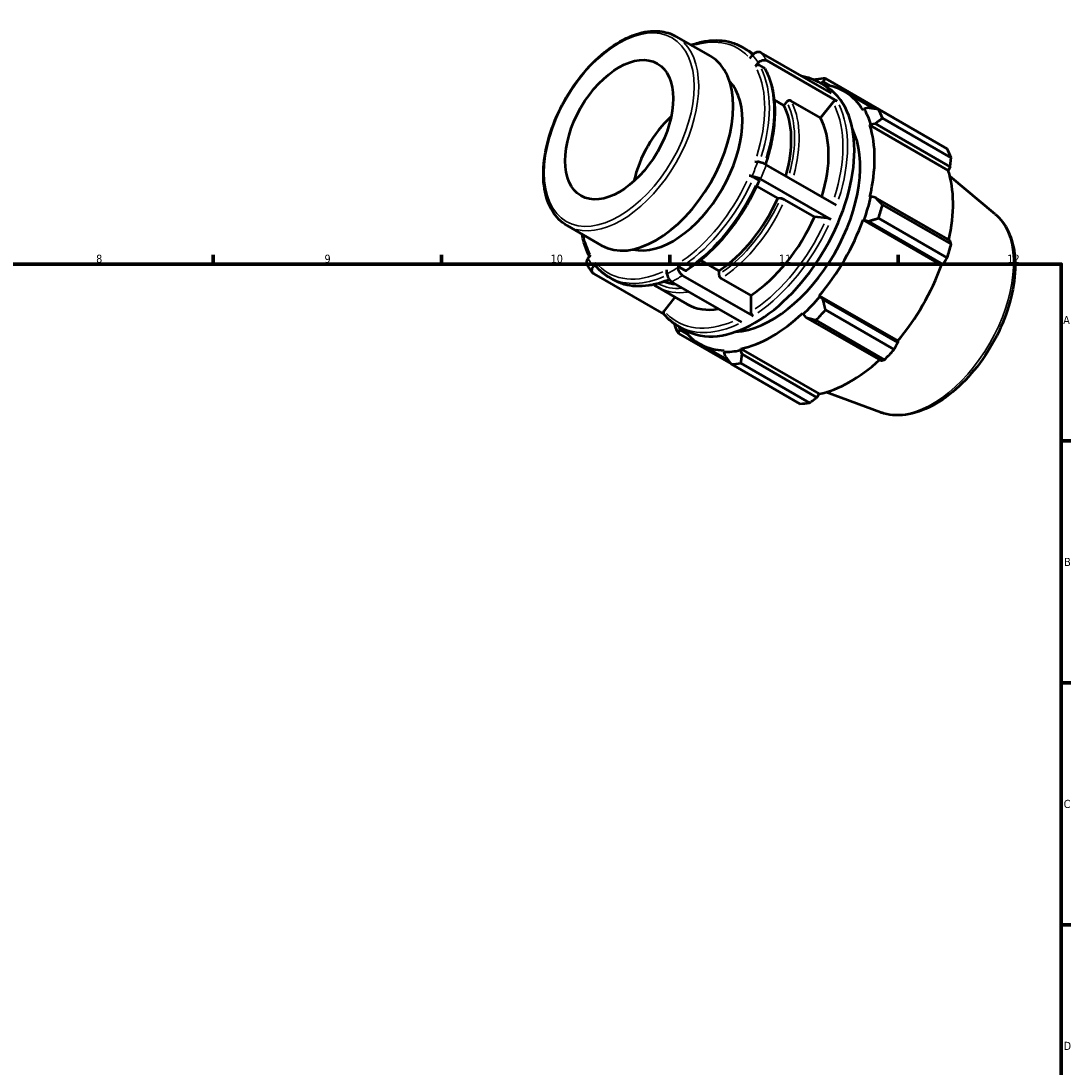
# Model space of a CAD drawing. Header units: millimetres. Extents: x 0 to 931, y 0 to 649.
# Tile 4 of 4: x 502 to 824, y 327 to 649. Entities that reach past the tile are written whole.
import ezdxf

# ---------------------------------------------------------------- set-up
doc = ezdxf.new("R2010")
doc.units = ezdxf.units.MM
for name, color, linetype, lineweight in [('Border (ISO)', 7, 'Continuous', 70), ('Visible (ISO)', 7, 'Continuous', 50), ('Visible Narrow (ISO)', 7, 'Continuous', 35)]:
    doc.layers.add(name, color=color, linetype=linetype, lineweight=lineweight)
doc.styles.add('Note Text (ISO)', font='tahoma.ttf')

# ---------------------------------------------------------------- blocks, each defined once
blk = doc.blocks.new('Borders Default Border')
at = {"layer": 'Border (ISO)'}
for p, q in [((560.67, 574), (560.67, 576.9)), ((630.75, 574), (630.75, 576.9)), ((700.83, 574), (700.83, 576.9)), ((770.92, 574), (770.92, 576.9)), ((821, 519.75), (823.9, 519.75)), ((821, 445.5), (823.9, 445.5)), ((821, 371.25), (823.9, 371.25))]:
    blk.add_line(p, q, dxfattribs=at)
at = {"layer": 'Border (ISO)', "flags": 128}
blk.add_lwpolyline([(20, 20), (20, 574), (821, 574), (821, 20), (20, 20)], dxfattribs=at)
at = {"layer": 'Border (ISO)', "color": 232, "true_color": 0xca0064, "char_height": 2.5, "attachment_point": 7, "style": 'Note Text (ISO)'}
for s, insert in [('8', (524.81, 574.34)), ('9', (594.88, 574.35)), ('10', (664.29, 574.35)), ('11', (734.37, 574.4)), ('12', (804.46, 574.4)), ('A', (821.59, 555.62)), ('B', (821.89, 481.37)), ('C', (821.73, 407.08)), ('D', (821.73, 332.88))]:
    blk.add_mtext(s, dxfattribs=dict(at, insert=insert))

msp = doc.modelspace()

# ---------------------------------------------------------------- linework, layer by layer
at = {"layer": 'Visible (ISO)'}
for p, q in [((702.74, 643.882), (713.347, 637.774)), ((722.913, 640.689), (724.287, 639.898)), ((725.413, 637.095), (726.272, 638.163)), ((750.509, 626.436), (728.912, 638.873)), ((727.953, 635.721), (727.094, 634.653)), ((729.788, 634.218), (728.414, 635.009)), ((752.191, 623.996), (730.594, 636.433)), ((746.415, 629.925), (748.496, 628.726)), ((747.04, 629.565), (747.879, 629.975)), ((747.879, 629.975), (750.25, 628.609)), ((769.708, 618.815), (748.647, 630.943)), ((754.431, 626.97), (763.607, 621.687)), ((735.833, 622.695), (732.887, 624.392)), ((736.693, 623.765), (735.833, 622.695)), ((747.065, 618.909), (738.014, 624.121)), ((750.87, 623.64), (747.065, 618.909)), ((761.735, 621.934), (760.454, 621.616)), ((760.454, 621.616), (760.153, 621.261)), ((764.9, 621.511), (785.961, 609.383)), ((787.188, 606.663), (766.127, 618.792)), ((762.259, 616.596), (762.582, 616.901)), ((762.259, 616.596), (786.316, 602.742)), ((762.582, 616.901), (763.909, 617.119)), ((763.909, 617.119), (786.876, 603.893)), ((726.95, 605.491), (727.809, 605.412)), ((752.047, 592.048), (730.45, 604.485)), ((786.876, 603.893), (786.316, 602.742)), ((726.096, 601.038), (725.237, 601.116)), ((727.931, 599.862), (726.557, 600.653)), ((750.334, 587.674), (728.737, 600.111)), ((800.665, 589.368), (786.849, 600.862)), ((733.976, 594.241), (727.531, 597.952)), ((734.836, 594.162), (733.976, 594.241)), ((745.208, 588.486), (736.157, 593.698)), ((762.582, 594.716), (762.259, 594.648)), ((763.909, 594.462), (762.582, 594.716)), ((786.876, 581.236), (763.909, 594.462)), ((766.127, 592.216), (787.188, 580.088)), ((749.014, 588.137), (745.208, 588.486)), ((760.153, 587.558), (760.454, 587.55)), ((760.153, 587.558), (784.211, 573.704)), ((760.454, 587.55), (761.735, 587.143)), ((761.735, 587.143), (784.702, 573.917)), ((785.961, 575.955), (764.9, 588.084)), ((669.305, 585.821), (679.912, 579.713)), ((675.739, 575.758), (676.598, 576.826)), ((678.278, 574.384), (677.42, 573.316)), ((703.383, 574.135), (703.383, 572.989)), ((710.308, 575.225), (715.929, 571.988)), ((784.702, 573.917), (784.211, 573.704)), ((699.102, 558.599), (677.608, 570.977)), ((699.989, 571.056), (699.989, 572.203)), ((704.09, 572.909), (705.464, 572.118)), ((726.394, 558.1), (704.797, 570.537)), ((715.929, 571.988), (715.929, 570.841)), ((682.192, 569.976), (683.566, 569.185)), ((723, 556.166), (701.403, 568.603)), ((716.636, 569.615), (725.687, 564.403)), ((697.134, 566.911), (706.185, 561.698)), ((725.687, 564.403), (725.687, 559.326)), ((746.886, 564.05), (746.73, 564.308)), ((746.73, 564.308), (770.787, 550.454)), ((747.879, 563.143), (746.886, 564.05)), ((702.443, 563.853), (699.111, 559.71)), ((770.846, 549.917), (747.879, 563.143)), ((741.646, 558.946), (741.748, 558.63)), ((741.748, 558.63), (742.631, 557.608)), ((742.631, 557.608), (765.599, 544.382)), ((748.647, 559.933), (769.708, 547.804)), ((703.299, 555.052), (705.38, 553.854)), ((703.931, 553.856), (703.871, 554.722)), ((766.745, 544.679), (745.684, 556.807)), ((703.482, 552.716), (719.634, 543.415)), ((706.238, 552.528), (703.931, 553.856)), ((709.878, 549.602), (718.843, 544.439)), ((722.561, 547.581), (722.663, 548.014)), ((722.663, 548.014), (746.72, 534.16)), ((770.787, 550.454), (770.846, 549.917)), ((717.579, 547.521), (717.422, 547.083)), ((717.422, 547.083), (717.788, 545.815)), ((723.035, 546.324), (722.561, 547.581)), ((746.003, 533.098), (723.035, 546.324)), ((740.796, 531.155), (719.735, 543.284)), ((722.698, 543.571), (743.759, 531.443)), ((746.72, 534.16), (746.003, 533.098)), ((765.606, 528.487), (748.73, 534.668))]:
    msp.add_line(p, q, dxfattribs=at)
msp.add_ellipse((685.316, 615.259), major_axis=(11.702, 20.321), ratio=0.5780931, dxfattribs=at)
for centre, major_axis, start_param, end_param in [((696.629, 608.744), (16.718, 29.031), 3.1415927, 6.2831853), ((701.846, 605.74), (15.046, 26.127), 3.30929, 6.115488), ((726.938, 591.29), (21.558, 37.436), 3.1415927, 6.2831853), ((734.191, 587.113), (23.954, 41.596), 0.3435016, 0.4380292), ((732.154, 588.286), (22.277, 38.684), 5.975819, 6.5378734), ((714.392, 598.515), (16.767, 29.117), 5.1157104, 5.9412164), ((705.822, 603.45), (11.702, 20.321), 1.0608575, 2.0807352), ((724.15, 592.895), (17.965, 31.197), 5.0874296, 5.9464417), ((732.154, 588.286), (22.516, 39.1), 5.8012861, 5.975819), ((734.191, 587.113), (23.954, 41.596), 5.8412887, 5.9358163), ((732.154, 588.286), (19.163, 33.277), 3.5036534, 5.9211246), ((732.154, 588.286), (22.277, 38.684), 5.1904208, 5.8012861), ((755.252, 574.985), (23.954, 41.596), 5.8412887, 5.9358163), ((756.212, 574.432), (-22.277, -38.684), 2.0656152, 2.6596934), ((714.392, 598.515), (-16.767, -29.117), 0.8482108, 1.7524262), ((732.154, 588.286), (-22.516, -39.1), 1.8742952, 2.0488282), ((734.191, 587.113), (23.954, 41.596), 5.0558906, 5.1504181), ((724.15, 592.895), (-17.965, -31.197), 0.8438889, 1.7576515), ((732.154, 588.286), (22.277, 38.684), 4.4050227, 5.0158879), ((755.252, 574.985), (-23.954, -41.596), 1.9142979, 2.0088255), ((756.212, 574.432), (-22.277, -38.684), 1.26343, 1.8742952), ((714.392, 598.515), (-16.767, -29.117), 0.0875136, 0.2677569), ((732.154, 588.286), (-22.516, -39.1), 1.0888971, 1.26343), ((724.15, 592.895), (-17.965, -31.197), 0, 0.4508532), ((732.154, 588.286), (22.277, 38.684), 3.6196245, 4.2304897), ((734.191, 587.113), (23.954, 41.596), 4.2704924, 4.36502), ((734.191, 587.113), (-23.954, -41.596), 5.8412887, 5.9358163), ((732.154, 588.286), (-22.277, -38.684), 6.0284973, 6.5866842), ((755.252, 574.985), (-23.954, -41.596), 1.1288997, 1.2234273), ((732.154, 588.286), (-22.516, -39.1), 0.3034989, 0.4780318), ((756.212, 574.432), (-22.277, -38.684), 0.4780318, 1.0719493), ((734.191, 587.113), (-23.954, -41.596), 0.3435016, 0.4380292), ((755.252, 574.985), (-23.954, -41.596), 0.3435016, 0.4380292)]:
    msp.add_ellipse(centre, major_axis=major_axis, ratio=0.5780931, start_param=start_param, end_param=end_param, dxfattribs=at)
for points, knots in [([(669.305, 585.821), (667.513, 586.853), (665.999, 588.357), (663.641, 592.173), (662.819, 594.509), (661.95, 599.811), (661.929, 602.797), (662.704, 609.074), (663.504, 612.365), (665.833, 618.911), (667.361, 622.166), (670.989, 628.317), (673.089, 631.215), (677.658, 636.368), (680.126, 638.622), (685.199, 642.258), (687.803, 643.638), (692.889, 645.352), (695.374, 645.691), (699.507, 645.29), (701.221, 644.757), (702.74, 643.882)], [3.9250571, 3.9250571, 3.9250571, 3.9250571, 4.2273625, 4.2273625, 4.5409626, 4.5409626, 4.8649095, 4.8649095, 5.1898441, 5.1898441, 5.5139368, 5.5139368, 5.8376941, 5.8376941, 6.1618669, 6.1618669, 6.4868697, 6.4868697, 6.810277, 6.810277, 7.0666498, 7.0666498, 7.0666498, 7.0666498]), ([(707.355, 641.225), (707.592, 641.31), (707.829, 641.392), (709.434, 641.924), (710.788, 642.253), (713.441, 642.653), (714.739, 642.724), (717.254, 642.599), (718.469, 642.403), (720.786, 641.744), (721.886, 641.28), (722.913, 640.689)], [0.18373149, 0.18373149, 0.18373149, 0.18373149, 0.20856004, 0.20856004, 0.35228614, 0.35228614, 0.49601225, 0.49601225, 0.63973835, 0.63973835, 0.78346445, 0.78346445, 0.78346445, 0.78346445]), ([(724.287, 639.898), (724.588, 639.725), (724.882, 639.541), (725.458, 639.151), (725.739, 638.946), (726.162, 638.612), (726.31, 638.491), (726.456, 638.366)], [0.78346445, 0.78346445, 0.78346445, 0.78346445, 0.82553869, 0.82553869, 0.86761293, 0.86761293, 0.89060439, 0.89060439, 0.89060439, 0.89060439]), ([(728.912, 638.873), (728.738, 638.974), (728.497, 639.048), (728.059, 639.09), (727.784, 639.065), (727.323, 638.941), (727.056, 638.82), (726.642, 638.549), (726.423, 638.351), (726.272, 638.163)], [1.18559808, 1.18559808, 1.18559808, 1.18559808, 1.25961534, 1.25961534, 1.33368061, 1.33368061, 1.40780697, 1.40780697, 1.48198905, 1.48198905, 1.48198905, 1.48198905]), ([(728.414, 635.009), (728.327, 635.059), (728.207, 635.096), (727.988, 635.117), (727.85, 635.105), (727.62, 635.043), (727.486, 634.982), (727.279, 634.847), (727.169, 634.747), (727.094, 634.653)], [0, 0, 0, 0, 0.03699915, 0.03699915, 0.07403757, 0.07403757, 0.11112482, 0.11112482, 0.14825463, 0.14825463, 0.14825463, 0.14825463]), ([(727.953, 635.721), (728.104, 635.91), (728.324, 636.108), (728.737, 636.379), (729.005, 636.5), (729.466, 636.624), (729.741, 636.649), (730.179, 636.608), (730.42, 636.533), (730.594, 636.433)], [0.88949716, 0.88949716, 0.88949716, 0.88949716, 0.96374094, 0.96374094, 1.03790332, 1.03790332, 1.11197648, 1.11197648, 1.18597954, 1.18597954, 1.18597954, 1.18597954]), ([(730.026, 633.981), (730.021, 633.989), (730.017, 633.997), (729.96, 634.087), (729.875, 634.168), (729.788, 634.218)], [-0.040416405, -0.040416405, -0.040416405, -0.040416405, -0.036999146, -0.036999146, 0, 0, 0, 0]), ([(730.026, 633.981), (730.842, 632.542), (731.498, 630.938), (732.478, 627.461), (732.802, 625.587), (733.116, 621.631), (733.105, 619.549), (732.756, 615.245), (732.416, 613.023), (731.471, 608.736), (730.896, 606.678), (730.201, 604.62)], [1.11174819, 1.11174819, 1.11174819, 1.11174819, 1.2975095, 1.2975095, 1.48327081, 1.48327081, 1.66903212, 1.66903212, 1.85479343, 1.85479343, 2.02193193, 2.02193193, 2.02193193, 2.02193193]), ([(741.241, 631.774), (741.814, 631.675), (742.376, 631.548), (744.156, 631.043), (745.325, 630.552), (746.415, 629.925)], [0.57443076, 0.57443076, 0.57443076, 0.57443076, 0.63901295, 0.63901295, 0.78346445, 0.78346445, 0.78346445, 0.78346445]), ([(738.014, 624.121), (737.927, 624.171), (737.807, 624.208), (737.588, 624.229), (737.45, 624.216), (737.219, 624.154), (737.086, 624.094), (736.879, 623.958), (736.769, 623.859), (736.693, 623.765)], [0, 0, 0, 0, 0.03699197, 0.03699197, 0.07403443, 0.07403443, 0.11113989, 0.11113989, 0.14830066, 0.14830066, 0.14830066, 0.14830066]), ([(752.191, 623.996), (752.104, 624.046), (751.984, 624.083), (751.764, 624.104), (751.627, 624.092), (751.396, 624.03), (751.263, 623.969), (751.056, 623.834), (750.946, 623.735), (750.87, 623.64)], [0, 0, 0, 0, 0.03700186, 0.03700186, 0.07403875, 0.07403875, 0.11111911, 0.11111911, 0.14823724, 0.14823724, 0.14823724, 0.14823724]), ([(730.45, 604.485), (730.275, 604.586), (730.034, 604.707), (729.596, 604.903), (729.321, 605.013), (728.86, 605.175), (728.593, 605.256), (728.18, 605.358), (727.96, 605.398), (727.809, 605.412)], [1.18559808, 1.18559808, 1.18559808, 1.18559808, 1.25961534, 1.25961534, 1.33368061, 1.33368061, 1.40780697, 1.40780697, 1.48198905, 1.48198905, 1.48198905, 1.48198905]), ([(728.25, 599.555), (727.268, 597.29), (726.15, 595.052), (723.679, 590.708), (722.326, 588.601), (719.429, 584.588), (717.886, 582.682), (714.659, 579.136), (712.976, 577.495), (709.526, 574.534), (707.758, 573.214), (705.976, 572.077)], [2.15946552, 2.15946552, 2.15946552, 2.15946552, 2.3451476, 2.3451476, 2.53082967, 2.53082967, 2.71651175, 2.71651175, 2.90219383, 2.90219383, 3.0878759, 3.0878759, 3.0878759, 3.0878759]), ([(726.557, 600.653), (726.47, 600.703), (726.35, 600.764), (726.131, 600.862), (725.993, 600.917), (725.763, 600.998), (725.629, 601.038), (725.422, 601.09), (725.312, 601.11), (725.237, 601.116)], [0, 0, 0, 0, 0.03699915, 0.03699915, 0.07403757, 0.07403757, 0.11112482, 0.11112482, 0.14825463, 0.14825463, 0.14825463, 0.14825463]), ([(726.096, 601.038), (726.247, 601.024), (726.467, 600.984), (726.88, 600.881), (727.148, 600.8), (727.609, 600.639), (727.884, 600.529), (728.322, 600.333), (728.563, 600.211), (728.737, 600.111)], [0.88949716, 0.88949716, 0.88949716, 0.88949716, 0.96374094, 0.96374094, 1.03790332, 1.03790332, 1.11197648, 1.11197648, 1.18597954, 1.18597954, 1.18597954, 1.18597954]), ([(728.249, 599.556), (728.254, 599.566), (728.255, 599.578), (728.243, 599.621), (728.207, 599.667), (728.103, 599.754), (728.018, 599.812), (727.931, 599.862)], [-0.089271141, -0.089271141, -0.089271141, -0.089271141, -0.074037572, -0.074037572, -0.036999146, -0.036999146, 0, 0, 0, 0]), ([(736.157, 593.698), (736.07, 593.748), (735.95, 593.809), (735.731, 593.907), (735.593, 593.962), (735.363, 594.043), (735.229, 594.083), (735.022, 594.135), (734.912, 594.155), (734.836, 594.162)], [0, 0, 0, 0, 0.03699197, 0.03699197, 0.07403443, 0.07403443, 0.11113989, 0.11113989, 0.14830066, 0.14830066, 0.14830066, 0.14830066]), ([(750.334, 587.674), (750.247, 587.724), (750.127, 587.785), (749.908, 587.883), (749.77, 587.938), (749.54, 588.019), (749.406, 588.059), (749.199, 588.11), (749.089, 588.13), (749.014, 588.137)], [0, 0, 0, 0, 0.03700186, 0.03700186, 0.07403875, 0.07403875, 0.11111911, 0.11111911, 0.14823724, 0.14823724, 0.14823724, 0.14823724]), ([(800.665, 589.368), (802.374, 587.947), (803.749, 586.096), (805.847, 581.609), (806.502, 578.913), (806.99, 572.925), (806.772, 569.603), (805.476, 562.765), (804.395, 559.248), (801.496, 552.381), (799.684, 549.03), (795.505, 542.807), (793.14, 539.935), (788.065, 534.941), (785.354, 532.823), (779.817, 529.579), (776.988, 528.455), (771.543, 527.429), (768.914, 527.492), (766.203, 528.28), (765.903, 528.379), (765.606, 528.487)], [0.8831991, 0.8831991, 0.8831991, 0.8831991, 1.1681049, 1.1681049, 1.4811658, 1.4811658, 1.8120206, 1.8120206, 2.1434116, 2.1434116, 2.4729725, 2.4729725, 2.8022711, 2.8022711, 3.1330668, 3.1330668, 3.4649792, 3.4649792, 3.7848481, 3.7848481, 3.8253225, 3.8253225, 3.8253225, 3.8253225]), ([(676.208, 576.341), (675.505, 577.662), (674.932, 579.114), (674.266, 581.476), (674.075, 582.307), (673.92, 583.164)], [4.27238834, 4.27238834, 4.27238834, 4.27238834, 4.43910215, 4.43910215, 4.52479007, 4.52479007, 4.52479007, 4.52479007]), ([(675.739, 575.758), (675.587, 575.569), (675.45, 575.324), (675.304, 574.899), (675.269, 574.644), (675.301, 574.252), (675.363, 574.047), (675.454, 573.887)], [0.88949716, 0.88949716, 0.88949716, 0.88949716, 0.96374094, 0.96374094, 1.03790332, 1.03790332, 1.10589807, 1.10589807, 1.10589807, 1.10589807]), ([(677.254, 571.274), (677.121, 571.435), (676.991, 571.598), (676.736, 571.931), (676.611, 572.1), (676.366, 572.443), (676.246, 572.618), (676.01, 572.971), (675.895, 573.151), (675.671, 573.515), (675.561, 573.7), (675.453, 573.887)], [4.13834805, 4.13834805, 4.13834805, 4.13834805, 4.16065155, 4.16065155, 4.18295504, 4.18295504, 4.20525854, 4.20525854, 4.22756204, 4.22756204, 4.24986553, 4.24986553, 4.24986553, 4.24986553]), ([(678.278, 574.384), (678.203, 574.29), (678.134, 574.167), (678.061, 573.955), (678.044, 573.827), (678.06, 573.623), (678.097, 573.51), (678.163, 573.405), (678.179, 573.383), (678.198, 573.361)], [-0.14820467, -0.14820467, -0.14820467, -0.14820467, -0.11110822, -0.11110822, -0.0740409, -0.0740409, -0.037007, -0.037007, -0.02683282, -0.02683282, -0.02683282, -0.02683282]), ([(703.383, 574.135), (703.383, 574.034), (703.403, 573.903), (703.47, 573.678), (703.529, 573.544), (703.652, 573.33), (703.739, 573.212), (703.9, 573.042), (704.003, 572.959), (704.09, 572.909)], [-0.14820467, -0.14820467, -0.14820467, -0.14820467, -0.11110822, -0.11110822, -0.0740409, -0.0740409, -0.037007, -0.037007, 0, 0, 0, 0]), ([(677.608, 570.977), (677.433, 571.078), (677.263, 571.24), (677.057, 571.569), (676.983, 571.795), (676.95, 572.203), (676.985, 572.458), (677.131, 572.883), (677.268, 573.128), (677.42, 573.316)], [1.18559808, 1.18559808, 1.18559808, 1.18559808, 1.25961534, 1.25961534, 1.33368061, 1.33368061, 1.40780697, 1.40780697, 1.48198905, 1.48198905, 1.48198905, 1.48198905]), ([(682.192, 569.976), (681.892, 570.149), (681.597, 570.333), (681.022, 570.723), (680.741, 570.928), (680.193, 571.36), (679.926, 571.586), (679.406, 572.059), (679.154, 572.306), (678.664, 572.819), (678.427, 573.085), (678.197, 573.36)], [3.92505711, 3.92505711, 3.92505711, 3.92505711, 3.96713135, 3.96713135, 4.00920558, 4.00920558, 4.05127982, 4.05127982, 4.09335406, 4.09335406, 4.1354283, 4.1354283, 4.1354283, 4.1354283]), ([(699.989, 571.056), (699.989, 570.854), (700.03, 570.592), (700.164, 570.141), (700.28, 569.872), (700.527, 569.444), (700.701, 569.209), (701.023, 568.869), (701.229, 568.704), (701.403, 568.603)], [0.88949716, 0.88949716, 0.88949716, 0.88949716, 0.96374094, 0.96374094, 1.03790332, 1.03790332, 1.11197648, 1.11197648, 1.18597954, 1.18597954, 1.18597954, 1.18597954]), ([(704.797, 570.537), (704.623, 570.638), (704.417, 570.803), (704.095, 571.143), (703.921, 571.378), (703.674, 571.806), (703.558, 572.075), (703.424, 572.525), (703.383, 572.787), (703.383, 572.989)], [1.18559808, 1.18559808, 1.18559808, 1.18559808, 1.25961534, 1.25961534, 1.33368061, 1.33368061, 1.40780697, 1.40780697, 1.48198905, 1.48198905, 1.48198905, 1.48198905]), ([(705.464, 572.118), (705.551, 572.068), (705.654, 572.032), (705.815, 572.017), (705.902, 572.034), (705.968, 572.072), (705.972, 572.074), (705.976, 572.077)], [0, 0, 0, 0, 0.037006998, 0.037006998, 0.074040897, 0.074040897, 0.07640761, 0.07640761, 0.07640761, 0.07640761]), ([(715.929, 570.841), (715.929, 570.74), (715.95, 570.609), (716.016, 570.384), (716.075, 570.249), (716.198, 570.035), (716.285, 569.918), (716.446, 569.748), (716.549, 569.665), (716.636, 569.615)], [-0.14823615, -0.14823615, -0.14823615, -0.14823615, -0.11111853, -0.11111853, -0.07403875, -0.07403875, -0.03700209, -0.03700209, 0, 0, 0, 0]), ([(700.674, 569.258), (699.917, 568.937), (699.164, 568.651), (697.046, 567.95), (695.692, 567.62), (693.039, 567.22), (691.74, 567.15), (689.226, 567.275), (688.01, 567.471), (685.694, 568.13), (684.593, 568.593), (683.566, 569.185)], [3.27144293, 3.27144293, 3.27144293, 3.27144293, 3.35015269, 3.35015269, 3.49387879, 3.49387879, 3.6376049, 3.6376049, 3.781331, 3.781331, 3.92505711, 3.92505711, 3.92505711, 3.92505711]), ([(697.134, 566.911), (696.876, 567.059), (696.623, 567.217), (696.22, 567.488), (696.066, 567.597), (695.914, 567.71)], [3.925057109, 3.925057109, 3.925057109, 3.925057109, 3.965705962, 3.965705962, 3.991434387, 3.991434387, 3.991434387, 3.991434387]), ([(699.111, 559.71), (699.035, 559.616), (698.966, 559.493), (698.893, 559.281), (698.876, 559.153), (698.893, 558.949), (698.929, 558.836), (698.995, 558.732), (699.011, 558.71), (699.028, 558.689)], [-0.14819278, -0.14819278, -0.14819278, -0.14819278, -0.11110431, -0.11110431, -0.0740417, -0.0740417, -0.03700886, -0.03700886, -0.02718401, -0.02718401, -0.02718401, -0.02718401]), ([(703.299, 555.052), (702.977, 555.237), (702.662, 555.435), (702.046, 555.852), (701.745, 556.073), (701.159, 556.537), (700.874, 556.78), (700.319, 557.289), (700.049, 557.554), (699.526, 558.105), (699.273, 558.392), (699.028, 558.689)], [3.92505711, 3.92505711, 3.92505711, 3.92505711, 3.96772508, 3.96772508, 4.01039306, 4.01039306, 4.05306104, 4.05306104, 4.09572901, 4.09572901, 4.13839699, 4.13839699, 4.13839699, 4.13839699]), ([(725.687, 559.326), (725.687, 559.225), (725.708, 559.094), (725.774, 558.869), (725.833, 558.735), (725.956, 558.521), (726.043, 558.403), (726.204, 558.233), (726.307, 558.15), (726.394, 558.1)], [-0.14819278, -0.14819278, -0.14819278, -0.14819278, -0.11110431, -0.11110431, -0.0740417, -0.0740417, -0.03700886, -0.03700886, 0, 0, 0, 0])]:
    msp.add_open_spline(points, degree=3, knots=knots, dxfattribs=at)
for points, weights in [([(745.684, 630.656), (745.49, 630.582), (745.297, 630.508)], [1.01294392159, 1.0124961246, 1.01203593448]), ([(747.879, 629.975), (748.241, 630.457), (748.647, 630.943)], [1.00490395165, 1.00932798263, 1.01294392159]), ([(764.9, 621.511), (763.272, 621.734), (761.735, 621.934)], [1.01294392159, 1.00932798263, 1.00490395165]), ([(763.909, 617.119), (764.982, 617.946), (766.127, 618.792)], [1.00490395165, 1.00932798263, 1.01294392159]), ([(769.767, 618.708), (769.737, 618.761), (769.708, 618.815)], [1.00019755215, 1.00009981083, 1]), ([(786.876, 603.893), (787.034, 605.247), (787.188, 606.663)], [1.00314735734, 1.00198149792, 1]), ([(766.127, 592.216), (764.982, 593.37), (763.909, 594.462)], [1.01294392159, 1.00932798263, 1.00490395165]), ([(761.735, 587.143), (763.272, 587.612), (764.9, 588.084)], [1.00490395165, 1.00932798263, 1.01294392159]), ([(787.188, 580.088), (787.034, 580.671), (786.876, 581.236)], [1, 1.00198149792, 1.00314735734]), ([(784.702, 573.917), (785.324, 574.913), (785.961, 575.955)], [1.00314735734, 1.00198149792, 1]), ([(748.647, 559.933), (748.241, 561.578), (747.879, 563.143)], [1.01294392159, 1.00932798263, 1.00490395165]), ([(742.631, 557.608), (744.113, 557.224), (745.684, 556.807)], [1.00490395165, 1.00932798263, 1.01294392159]), ([(702.205, 555.746), (702.23, 555.591), (702.255, 555.435)], [1.0122548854, 1.01260299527, 1.01294392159]), ([(703.482, 552.716), (703.698, 553.305), (703.931, 553.856)], [1.01294392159, 1.00932798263, 1.00490395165]), ([(769.708, 547.804), (770.294, 548.879), (770.846, 549.917)], [1, 1.00198149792, 1.00314735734]), ([(717.788, 545.815), (718.728, 544.583), (719.735, 543.284)], [1.00490395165, 1.00932798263, 1.01294392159]), ([(722.698, 543.571), (722.857, 544.983), (723.035, 546.324)], [1.01294392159, 1.00932798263, 1.00490395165]), ([(765.599, 544.382), (766.165, 544.525), (766.745, 544.679)], [1.00314735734, 1.00198149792, 1]), ([(743.759, 531.443), (744.909, 532.284), (746.003, 533.098)], [1, 1.00198149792, 1.00314735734])]:
    msp.add_rational_spline(points, weights, degree=2, dxfattribs=at)
at = {"layer": 'Visible Narrow (ISO)'}
msp.add_ellipse((685.316, 615.259), major_axis=(16.219, 28.164), ratio=0.5780931, dxfattribs=at)
for centre, major_axis, start_param, end_param in [((686.023, 614.851), (-16.718, -29.031), 0.1570796, 2.984513), ((701.846, 605.74), (19.861, 34.49), 6.1130735, 6.8145698), ((702.553, 605.332), (20.361, 35.357), 6.1150906, 6.2743382), ((703.927, 604.541), (20.361, 35.357), 6.1766206, 6.2775766), ((701.846, 605.74), (20.56, 35.703), 5.9614987, 6.066414), ((703.26, 604.925), (21.558, 37.436), 5.9641852, 6.0642381), ((701.846, 605.74), (19.861, 34.49), 5.0732299, 5.9070973), ((702.553, 605.332), (20.361, 35.357), 5.0792708, 5.9089506), ((703.927, 604.541), (20.361, 35.357), 5.0862881, 5.9093199), ((724.857, 592.488), (21.558, 37.436), 6.080466, 6.2725159), ((714.392, 598.515), (17.466, 30.33), 5.1409852, 5.9020694), ((715.099, 598.108), (17.965, 31.197), 5.1303802, 5.9034911), ((724.15, 592.895), (21.059, 36.57), 5.0765535, 5.9108345), ((724.857, 592.488), (21.558, 37.436), 5.0694004, 5.9118253), ((701.846, 605.74), (-20.56, -35.703), 1.7727085, 1.8776238), ((703.26, 604.925), (21.558, 37.436), 4.9169876, 5.0170405), ((701.846, 605.74), (-19.861, -34.49), 0.8844396, 1.7183071), ((702.553, 605.332), (20.361, 35.357), 4.0248396, 4.8613723), ((703.927, 604.541), (-20.361, -35.357), 0.883247, 1.7197796), ((714.392, 598.515), (-17.466, -30.33), 0.8911147, 1.7100644), ((715.099, 598.108), (17.965, 31.197), 4.0311697, 4.853556), ((781.375, 559.942), (17.617, 30.593), 3.3884334, 6.0363445), ((724.15, 592.895), (-21.059, -36.57), 0.8816723, 1.7217237), ((724.857, 592.488), (21.558, 37.436), 4.0222028, 4.8646277), ((701.846, 605.74), (-19.861, -34.49), 5.7248585, 5.9413935), ((701.846, 605.74), (-20.56, -35.703), 5.9614987, 6.066414), ((701.846, 605.74), (-19.861, -34.49), 6.1204274, 6.9542948), ((701.846, 605.74), (-20.56, -35.703), 0.7255109, 0.8304263), ((703.26, 604.925), (21.558, 37.436), 3.8697901, 3.9698429), ((702.553, 605.332), (-20.361, -35.357), 0.0347918, 0.6610437), ((703.927, 604.541), (-20.361, -35.357), 0.0332674, 0.6320799), ((714.392, 598.515), (-17.466, -30.33), 0.0340491, 0.3690591), ((715.099, 598.108), (-17.965, -31.197), 0.0225427, 0.4283105), ((724.15, 592.895), (-21.059, -36.57), 6.1163672, 6.9331469), ((724.857, 592.488), (-21.558, -37.436), 0.0361319, 0.686507)]:
    msp.add_ellipse(centre, major_axis=major_axis, ratio=0.5780931, start_param=start_param, end_param=end_param, dxfattribs=at)

# ---------------------------------------------------------------- block references
msp.add_blockref('Borders Default Border', (0, 0))

doc.saveas('drawing.dxf')
